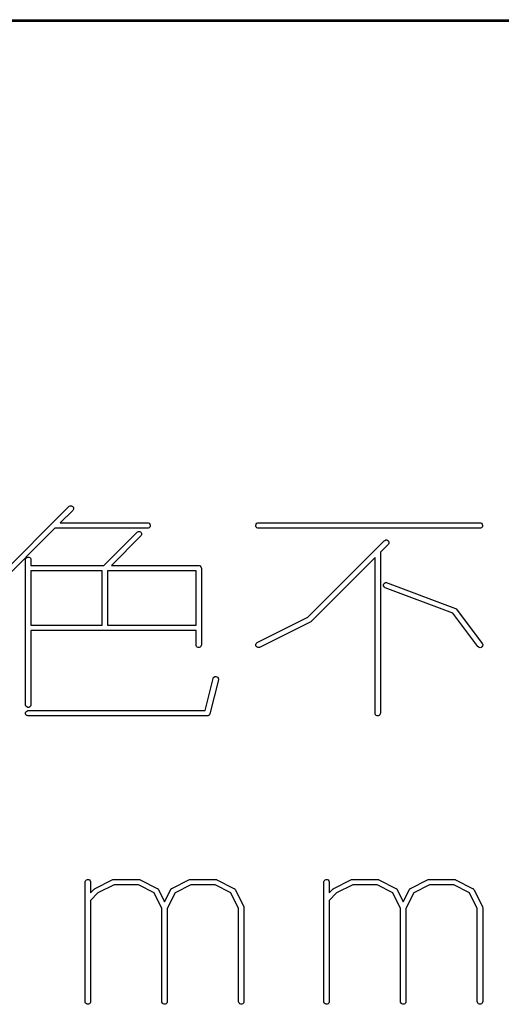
# Model space of a CAD drawing. Extents: x 20 to 216, y -192 to -20.
# Tile 9 of 11: x 107 to 121, y -192 to -165. Entities that reach past the tile are written whole.
import ezdxf

# ---------------------------------------------------------------- set-up
doc = ezdxf.new("R2010")
doc.units = 0
doc.layers.add('BLACK', color=7, linetype='CONTINUOUS')

msp = doc.modelspace()

# ---------------------------------------------------------------- linework, layer by layer
at = {"layer": 'BLACK', "linetype": 'CONTINUOUS'}
for p, q in [((216, -165.025), (20, -165.025)), ((20.025, -164.975), (215.975, -164.975)), ((106.483744, -180.706113), (108.626601, -178.563256)), ((108.626601, -178.563256), (108.637966, -178.553929)), ((108.637966, -178.553929), (108.665002, -178.54273)), ((108.665002, -178.54273), (108.694265, -178.54273)), ((108.694265, -178.54273), (108.721301, -178.553929)), ((108.721301, -178.553929), (108.741994, -178.574622)), ((108.741994, -178.574622), (108.753193, -178.601658)), ((108.753193, -178.601658), (108.753193, -178.630921)), ((108.732667, -178.669322), (108.384509, -179.01748)), ((108.741994, -178.657957), (108.732667, -178.669322)), ((108.753193, -178.630921), (108.741994, -178.657957)), ((108.384509, -179.01748), (110.822491, -179.01748)), ((110.822491, -179.01748), (110.837123, -179.018921)), ((110.837123, -179.018921), (110.864159, -179.03012)), ((110.864159, -179.15484), (110.837123, -179.166039)), ((110.864159, -179.03012), (110.884851, -179.050812)), ((110.884851, -179.134148), (110.864159, -179.15484)), ((110.884851, -179.050812), (110.89605, -179.077848)), ((110.89605, -179.107112), (110.884851, -179.134148)), ((110.89605, -179.077848), (110.89605, -179.107112)), ((113.84417, -179.077848), (113.855369, -179.050812)), ((113.84417, -179.107112), (113.84417, -179.077848)), ((113.855369, -179.134148), (113.84417, -179.107112)), ((113.855369, -179.050812), (113.876061, -179.03012)), ((113.876061, -179.15484), (113.855369, -179.134148)), ((113.876061, -179.03012), (113.903097, -179.018921)), ((113.903097, -179.166039), (113.876061, -179.15484)), ((113.903097, -179.018921), (113.917729, -179.01748)), ((113.917729, -179.01748), (120.108205, -179.01748)), ((120.108205, -179.01748), (120.122837, -179.018921)), ((120.122837, -179.018921), (120.149873, -179.03012)), ((120.149873, -179.15484), (120.122837, -179.166039)), ((120.149873, -179.03012), (120.170565, -179.050812)), ((120.170565, -179.134148), (120.149873, -179.15484)), ((120.170565, -179.050812), (120.181764, -179.077848)), ((120.181764, -179.107112), (120.170565, -179.134148)), ((120.181764, -179.077848), (120.181764, -179.107112)), ((108.234509, -179.16748), (106.58981, -180.812179)), ((110.822491, -179.16748), (108.234509, -179.16748)), ((109.600949, -180.207956), (110.531363, -179.277542)), ((110.637429, -179.383608), (109.813081, -180.207956)), ((110.531363, -179.277542), (110.542728, -179.268215)), ((110.542728, -179.268215), (110.569764, -179.257016)), ((110.569764, -179.257016), (110.599027, -179.257016)), ((110.599027, -179.257016), (110.626064, -179.268215)), ((110.626064, -179.268215), (110.646756, -179.288907)), ((110.646756, -179.372243), (110.637429, -179.383608)), ((110.646756, -179.288907), (110.657955, -179.315944)), ((110.657955, -179.345207), (110.646756, -179.372243)), ((110.657955, -179.315944), (110.657955, -179.345207)), ((110.837123, -179.166039), (110.822491, -179.16748)), ((113.917729, -179.16748), (113.903097, -179.166039)), ((120.108205, -179.16748), (113.917729, -179.16748)), ((120.122837, -179.166039), (120.108205, -179.16748)), ((115.301873, -181.649888), (117.436125, -179.515637)), ((117.542191, -179.621703), (117.326062, -179.837831)), ((117.436125, -179.515637), (117.44749, -179.50631)), ((117.44749, -179.50631), (117.474526, -179.495111)), ((117.474526, -179.495111), (117.503789, -179.495111)), ((117.503789, -179.495111), (117.530826, -179.50631)), ((117.530826, -179.50631), (117.551518, -179.527002)), ((117.551518, -179.610338), (117.542191, -179.621703)), ((117.551518, -179.527002), (117.562717, -179.554039)), ((117.562717, -179.583302), (117.551518, -179.610338)), ((117.562717, -179.554039), (117.562717, -179.583302)), ((107.426798, -180.003192), (107.44749, -179.9825)), ((107.44749, -179.9825), (107.474526, -179.971301)), ((107.474526, -179.971301), (107.50379, -179.971301)), ((107.50379, -179.971301), (107.530826, -179.9825)), ((107.530826, -179.9825), (107.551518, -180.003192)), ((117.326062, -179.837831), (117.326062, -184.330575)), ((107.414158, -180.04486), (107.415599, -180.030228)), ((107.414158, -184.09248), (107.414158, -180.04486)), ((107.415599, -180.030228), (107.426798, -180.003192)), ((107.551518, -180.003192), (107.562717, -180.030228)), ((107.562717, -180.030228), (107.564158, -180.04486)), ((107.564158, -180.04486), (107.564158, -180.207956)), ((107.564158, -180.207956), (109.600949, -180.207956)), ((109.813081, -180.207956), (112.251063, -180.207956)), ((112.251063, -180.207956), (112.265695, -180.209397)), ((112.265695, -180.209397), (112.292731, -180.220596)), ((112.292731, -180.220596), (112.313423, -180.241288)), ((112.313423, -180.241288), (112.324622, -180.268324)), ((117.176062, -179.987831), (115.399333, -181.76456)), ((117.176062, -184.330575), (117.176062, -179.987831)), ((109.557015, -180.357956), (107.564158, -180.357956)), ((107.564158, -180.357956), (107.564158, -181.874622)), ((109.557015, -181.874622), (109.557015, -180.357956)), ((112.176063, -180.357956), (109.707015, -180.357956)), ((109.707015, -180.357956), (109.707015, -181.874622)), ((112.176063, -181.874622), (112.176063, -180.357956)), ((112.324622, -180.268324), (112.326063, -180.282956)), ((112.326063, -180.282956), (112.326063, -182.425813)), ((117.415145, -180.747018), (117.42542, -180.719617)), ((117.416138, -180.776265), (117.415145, -180.747018)), ((117.428247, -180.802905), (117.416138, -180.776265)), ((117.42542, -180.719617), (117.445399, -180.698235)), ((117.449629, -180.822884), (117.428247, -180.802905)), ((117.445399, -180.698235), (117.472039, -180.686126)), ((117.472039, -180.686126), (117.501286, -180.685133)), ((117.501286, -180.685133), (117.515492, -180.688921)), ((117.515492, -180.688921), (119.420253, -181.403207)), ((117.462824, -180.829371), (117.449629, -180.822884)), ((119.347067, -181.535962), (117.462824, -180.829371)), ((120.048205, -182.470813), (119.347067, -181.535962)), ((119.420253, -181.403207), (119.433448, -181.409694)), ((119.433448, -181.409694), (119.438289, -181.414217)), ((119.438289, -181.414217), (119.443987, -181.417591)), ((119.443987, -181.417591), (119.453919, -181.428432)), ((119.453919, -181.428432), (120.168205, -182.380813)), ((107.564158, -181.874622), (109.557015, -181.874622)), ((109.707015, -181.874622), (112.176063, -181.874622)), ((113.884188, -182.358731), (115.301873, -181.649888)), ((115.379841, -181.778609), (113.95127, -182.492895)), ((115.38614, -181.774644), (115.379841, -181.778609)), ((115.387968, -181.773887), (115.38614, -181.774644)), ((115.390024, -181.772198), (115.387968, -181.773887)), ((115.392284, -181.770777), (115.390024, -181.772198)), ((115.393583, -181.769278), (115.392284, -181.770777)), ((115.399333, -181.76456), (115.393583, -181.769278)), ((112.176063, -182.024622), (107.564158, -182.024622)), ((107.564158, -182.024622), (107.564158, -184.09248)), ((112.176063, -182.425813), (112.176063, -182.024622)), ((112.177504, -182.440445), (112.176063, -182.425813)), ((112.188703, -182.467481), (112.177504, -182.440445)), ((112.324622, -182.440445), (112.313423, -182.467481)), ((112.326063, -182.425813), (112.324622, -182.440445)), ((113.843318, -182.416432), (113.852572, -182.388671)), ((113.845392, -182.445622), (113.843318, -182.416432)), ((113.858479, -182.471797), (113.845392, -182.445622)), ((113.852572, -182.388671), (113.871745, -182.366563)), ((113.871745, -182.366563), (113.884188, -182.358731)), ((120.178955, -182.4507), (120.164046, -182.475881)), ((120.168205, -182.380813), (120.175831, -182.393383)), ((120.175831, -182.393383), (120.183094, -182.421731)), ((120.183094, -182.421731), (120.178955, -182.4507)), ((112.209395, -182.488173), (112.188703, -182.467481)), ((112.236431, -182.499372), (112.209395, -182.488173)), ((112.265695, -182.499372), (112.236431, -182.499372)), ((112.292731, -182.488173), (112.265695, -182.499372)), ((112.313423, -182.467481), (112.292731, -182.488173)), ((113.880587, -182.49097), (113.858479, -182.471797)), ((113.908348, -182.500224), (113.880587, -182.49097)), ((113.937538, -182.49815), (113.908348, -182.500224)), ((113.95127, -182.492895), (113.937538, -182.49815)), ((120.058137, -182.481654), (120.048205, -182.470813)), ((120.083318, -182.496563), (120.058137, -182.481654)), ((120.112286, -182.500701), (120.083318, -182.496563)), ((120.140635, -182.493439), (120.112286, -182.500701)), ((120.164046, -182.475881), (120.140635, -182.493439)), ((112.430599, -184.255575), (112.654492, -183.360004)), ((112.800014, -183.396384), (112.561919, -184.348765)), ((112.654492, -183.360004), (112.659439, -183.346158)), ((112.659439, -183.346158), (112.676861, -183.322645)), ((112.676861, -183.322645), (112.701954, -183.30759)), ((112.701954, -183.30759), (112.730899, -183.303282)), ((112.730899, -183.303282), (112.759289, -183.31038)), ((112.759289, -183.31038), (112.782801, -183.327802)), ((112.782801, -183.327802), (112.797857, -183.352894)), ((112.797857, -183.352894), (112.802165, -183.381839)), ((112.802165, -183.381839), (112.800014, -183.396384)), ((107.415599, -184.107112), (107.414158, -184.09248)), ((107.426798, -184.134148), (107.415599, -184.107112)), ((107.562717, -184.107112), (107.551518, -184.134148)), ((107.564158, -184.09248), (107.562717, -184.107112)), ((107.415599, -184.315943), (107.426798, -184.288907)), ((107.415599, -184.345207), (107.415599, -184.315943)), ((107.426798, -184.372243), (107.415599, -184.345207)), ((107.44749, -184.15484), (107.426798, -184.134148)), ((107.426798, -184.288907), (107.44749, -184.268215)), ((107.44749, -184.392935), (107.426798, -184.372243)), ((107.474526, -184.166039), (107.44749, -184.15484)), ((107.44749, -184.268215), (107.474526, -184.257016)), ((107.50379, -184.166039), (107.474526, -184.166039)), ((107.474526, -184.257016), (107.489158, -184.255575)), ((107.489158, -184.255575), (112.430599, -184.255575)), ((107.530826, -184.15484), (107.50379, -184.166039)), ((107.551518, -184.134148), (107.530826, -184.15484)), ((112.545019, -184.378741), (112.53955, -184.386123)), ((112.551518, -184.372243), (112.545019, -184.378741)), ((112.553651, -184.367091), (112.551518, -184.372243)), ((112.556972, -184.362611), (112.553651, -184.367091)), ((112.561919, -184.348765), (112.556972, -184.362611)), ((117.177503, -184.345207), (117.176062, -184.330575)), ((117.188702, -184.372243), (117.177503, -184.345207)), ((117.209394, -184.392935), (117.188702, -184.372243)), ((117.313422, -184.372243), (117.29273, -184.392935)), ((117.324621, -184.345207), (117.313422, -184.372243)), ((117.326062, -184.330575), (117.324621, -184.345207)), ((107.474526, -184.404134), (107.44749, -184.392935)), ((107.489158, -184.405575), (107.474526, -184.404134)), ((112.489158, -184.405575), (107.489158, -184.405575)), ((112.50379, -184.404134), (112.489158, -184.405575)), ((112.508943, -184.401999), (112.50379, -184.404134)), ((112.514457, -184.401179), (112.508943, -184.401999)), ((112.522334, -184.396452), (112.514457, -184.401179)), ((112.530826, -184.392935), (112.522334, -184.396452)), ((112.534769, -184.388991), (112.530826, -184.392935)), ((112.53955, -184.386123), (112.534769, -184.388991)), ((117.23643, -184.404134), (117.209394, -184.392935)), ((117.265694, -184.404134), (117.23643, -184.404134)), ((117.29273, -184.392935), (117.265694, -184.404134)), ((109.080824, -189.046961), (109.082265, -189.032329)), ((109.080824, -192.380295), (109.080824, -189.046961)), ((109.082265, -189.032329), (109.093464, -189.005293)), ((109.093464, -189.005293), (109.114156, -188.984601)), ((109.114156, -188.984601), (109.141192, -188.973402)), ((109.141192, -188.973402), (109.170456, -188.973402)), ((109.170456, -188.973402), (109.197492, -188.984601)), ((109.197492, -188.984601), (109.218184, -189.005293)), ((109.218184, -189.005293), (109.229383, -189.032329)), ((109.229383, -189.032329), (109.230824, -189.046961)), ((109.230824, -189.046961), (109.230824, -189.342086)), ((109.360378, -189.217975), (109.836568, -188.979879)), ((109.836568, -188.979879), (109.8503, -188.974624)), ((109.8503, -188.974624), (109.852987, -188.974433)), ((109.852987, -188.974433), (109.855477, -188.973402)), ((109.855477, -188.973402), (109.870109, -188.971961)), ((109.870109, -188.971961), (110.584395, -188.971961)), ((110.584395, -188.971961), (110.599027, -188.973402)), ((110.599027, -188.973402), (110.601516, -188.974433)), ((110.601516, -188.974433), (110.604204, -188.974624)), ((110.604204, -188.974624), (110.617936, -188.979879)), ((110.617936, -188.979879), (111.094127, -189.217975)), ((111.503235, -189.217975), (111.979426, -188.979879)), ((111.979426, -188.979879), (111.993158, -188.974624)), ((111.993158, -188.974624), (111.995845, -188.974433)), ((111.995845, -188.974433), (111.998335, -188.973402)), ((111.998335, -188.973402), (112.012967, -188.971961)), ((112.012967, -188.971961), (112.727252, -188.971961)), ((112.727252, -188.971961), (112.741884, -188.973402)), ((112.741884, -188.973402), (112.744373, -188.974433)), ((112.744373, -188.974433), (112.747061, -188.974624)), ((112.747061, -188.974624), (112.760793, -188.979879)), ((112.760793, -188.979879), (113.236984, -189.217975)), ((115.747491, -189.046961), (115.748932, -189.032329)), ((115.747491, -192.380295), (115.747491, -189.046961)), ((115.748932, -189.032329), (115.760131, -189.005293)), ((115.760131, -189.005293), (115.780823, -188.984601)), ((115.780823, -188.984601), (115.807859, -188.973402)), ((115.807859, -188.973402), (115.837123, -188.973402)), ((115.837123, -188.973402), (115.864159, -188.984601)), ((115.864159, -188.984601), (115.884851, -189.005293)), ((115.884851, -189.005293), (115.89605, -189.032329)), ((115.89605, -189.032329), (115.897491, -189.046961)), ((115.897491, -189.046961), (115.897491, -189.342086)), ((116.027045, -189.217975), (116.503235, -188.979879)), ((116.503235, -188.979879), (116.516967, -188.974624)), ((116.516967, -188.974624), (116.519654, -188.974433)), ((116.519654, -188.974433), (116.522144, -188.973402)), ((116.522144, -188.973402), (116.536776, -188.971961)), ((116.536776, -188.971961), (117.251062, -188.971961)), ((117.251062, -188.971961), (117.265694, -188.973402)), ((117.265694, -188.973402), (117.268183, -188.974433)), ((117.268183, -188.974433), (117.270871, -188.974624)), ((117.270871, -188.974624), (117.284603, -188.979879)), ((117.284603, -188.979879), (117.760794, -189.217975)), ((118.169902, -189.217975), (118.646093, -188.979879)), ((118.646093, -188.979879), (118.659825, -188.974624)), ((118.659825, -188.974624), (118.662512, -188.974433)), ((118.662512, -188.974433), (118.665002, -188.973402)), ((118.665002, -188.973402), (118.679634, -188.971961)), ((118.679634, -188.971961), (119.393919, -188.971961)), ((119.393919, -188.971961), (119.408551, -188.973402)), ((119.408551, -188.973402), (119.41104, -188.974433)), ((119.41104, -188.974433), (119.413728, -188.974624)), ((119.413728, -188.974624), (119.42746, -188.979879)), ((119.42746, -188.979879), (119.903651, -189.217975)), ((109.230824, -189.342086), (109.340886, -189.232024)), ((109.340886, -189.232024), (109.346638, -189.227303)), ((109.346638, -189.227303), (109.347935, -189.225808)), ((109.347935, -189.225808), (109.350189, -189.224388)), ((109.350189, -189.224388), (109.352251, -189.222697)), ((109.352251, -189.222697), (109.354081, -189.221938)), ((109.354081, -189.221938), (109.360378, -189.217975)), ((109.887814, -189.121961), (109.438346, -189.346695)), ((110.56669, -189.121961), (109.887814, -189.121961)), ((111.004684, -189.340958), (110.56669, -189.121961)), ((111.094127, -189.217975), (111.096573, -189.219515)), ((111.096573, -189.219515), (111.097728, -189.2199)), ((111.097728, -189.2199), (111.099166, -189.221147)), ((111.099166, -189.221147), (111.10657, -189.225808)), ((111.10657, -189.225808), (111.112729, -189.232909)), ((111.112729, -189.232909), (111.119836, -189.239073)), ((111.119836, -189.239073), (111.124497, -189.246478)), ((111.124497, -189.246478), (111.125743, -189.247915)), ((111.125743, -189.247915), (111.126127, -189.249068)), ((111.126127, -189.249068), (111.127668, -189.251516)), ((111.127668, -189.251516), (111.298681, -189.593542)), ((111.298681, -189.593542), (111.469694, -189.251516)), ((111.469694, -189.251516), (111.471234, -189.249069)), ((111.471234, -189.249069), (111.471619, -189.247915)), ((111.471619, -189.247915), (111.472866, -189.246476)), ((111.472866, -189.246476), (111.477527, -189.239073)), ((111.477527, -189.239073), (111.484629, -189.232912)), ((111.484629, -189.232912), (111.490792, -189.225807)), ((111.490792, -189.225807), (111.498193, -189.221147)), ((111.498193, -189.221147), (111.499634, -189.219899)), ((111.499634, -189.219899), (111.50079, -189.219513)), ((111.50079, -189.219513), (111.503235, -189.217975)), ((112.030672, -189.121961), (111.592677, -189.340958)), ((112.709547, -189.121961), (112.030672, -189.121961)), ((113.147541, -189.340958), (112.709547, -189.121961)), ((113.236984, -189.217975), (113.23943, -189.219515)), ((113.23943, -189.219515), (113.240585, -189.2199)), ((113.240585, -189.2199), (113.242023, -189.221147)), ((113.242023, -189.221147), (113.249427, -189.225808)), ((113.249427, -189.225808), (113.255586, -189.232909)), ((113.255586, -189.232909), (113.262693, -189.239073)), ((113.262693, -189.239073), (113.267354, -189.246478)), ((113.267354, -189.246478), (113.2686, -189.247915)), ((113.2686, -189.247915), (113.268984, -189.249068)), ((113.268984, -189.249068), (113.270525, -189.251516)), ((113.270525, -189.251516), (113.50862, -189.727706)), ((115.897491, -189.342086), (116.007553, -189.232024)), ((116.007553, -189.232024), (116.013305, -189.227303)), ((116.013305, -189.227303), (116.014602, -189.225808)), ((116.014602, -189.225808), (116.016856, -189.224388)), ((116.016856, -189.224388), (116.018918, -189.222697)), ((116.018918, -189.222697), (116.020748, -189.221938)), ((116.020748, -189.221938), (116.027045, -189.217975)), ((116.554481, -189.121961), (116.105013, -189.346695)), ((117.233357, -189.121961), (116.554481, -189.121961)), ((117.671351, -189.340958), (117.233357, -189.121961)), ((117.760794, -189.217975), (117.76324, -189.219515)), ((117.76324, -189.219515), (117.764395, -189.2199)), ((117.764395, -189.2199), (117.765833, -189.221147)), ((117.765833, -189.221147), (117.773237, -189.225808)), ((117.773237, -189.225808), (117.779396, -189.232909)), ((117.779396, -189.232909), (117.786503, -189.239073)), ((117.786503, -189.239073), (117.791164, -189.246478)), ((117.791164, -189.246478), (117.79241, -189.247915)), ((117.79241, -189.247915), (117.792794, -189.249068)), ((117.792794, -189.249068), (117.794335, -189.251516)), ((117.794335, -189.251516), (117.965348, -189.593542)), ((117.965348, -189.593542), (118.136361, -189.251516)), ((118.136361, -189.251516), (118.137901, -189.249069)), ((118.137901, -189.249069), (118.138286, -189.247915)), ((118.138286, -189.247915), (118.139533, -189.246476)), ((118.139533, -189.246476), (118.144194, -189.239073)), ((118.144194, -189.239073), (118.151296, -189.232912)), ((118.151296, -189.232912), (118.157459, -189.225807)), ((118.157459, -189.225807), (118.16486, -189.221147)), ((118.16486, -189.221147), (118.166301, -189.219899)), ((118.166301, -189.219899), (118.167457, -189.219513)), ((118.167457, -189.219513), (118.169902, -189.217975)), ((118.697339, -189.121961), (118.259344, -189.340958)), ((119.376214, -189.121961), (118.697339, -189.121961)), ((119.814208, -189.340958), (119.376214, -189.121961)), ((119.903651, -189.217975), (119.906097, -189.219515)), ((119.906097, -189.219515), (119.907252, -189.2199)), ((119.907252, -189.2199), (119.90869, -189.221147)), ((119.90869, -189.221147), (119.916094, -189.225808)), ((119.916094, -189.225808), (119.922253, -189.232909)), ((119.922253, -189.232909), (119.92936, -189.239073)), ((119.92936, -189.239073), (119.934021, -189.246478)), ((119.934021, -189.246478), (119.935267, -189.247915)), ((119.935267, -189.247915), (119.935651, -189.249068)), ((119.935651, -189.249068), (119.937192, -189.251516)), ((119.937192, -189.251516), (120.175287, -189.727706)), ((109.438346, -189.346695), (109.230824, -189.554218)), ((109.230824, -189.554218), (109.230824, -192.380295)), ((111.223681, -189.778952), (111.004684, -189.340958)), ((111.592677, -189.340958), (111.373681, -189.778952)), ((113.366538, -189.778952), (113.147541, -189.340958)), ((116.105013, -189.346695), (115.897491, -189.554218)), ((115.897491, -189.554218), (115.897491, -192.380295)), ((117.890348, -189.778952), (117.671351, -189.340958)), ((118.259344, -189.340958), (118.040348, -189.778952)), ((120.033205, -189.778952), (119.814208, -189.340958)), ((111.223681, -192.380295), (111.223681, -189.778952)), ((111.373681, -189.778952), (111.373681, -192.380295)), ((113.366538, -192.380295), (113.366538, -189.778952)), ((113.50862, -189.727706), (113.513875, -189.741438)), ((113.513875, -189.741438), (113.514065, -189.744125)), ((113.514065, -189.744125), (113.515097, -189.746615)), ((113.515097, -189.746615), (113.516538, -189.761247)), ((113.516538, -189.761247), (113.516538, -192.380295)), ((117.890348, -192.380295), (117.890348, -189.778952)), ((118.040348, -189.778952), (118.040348, -192.380295)), ((120.033205, -192.380295), (120.033205, -189.778952)), ((120.175287, -189.727706), (120.180542, -189.741438)), ((120.180542, -189.741438), (120.180732, -189.744125)), ((120.180732, -189.744125), (120.181764, -189.746615)), ((120.181764, -189.746615), (120.183205, -189.761247)), ((120.183205, -189.761247), (120.183205, -192.380295)), ((109.082265, -192.394927), (109.080824, -192.380295)), ((109.093464, -192.421963), (109.082265, -192.394927)), ((109.114156, -192.442655), (109.093464, -192.421963)), ((109.141192, -192.453854), (109.114156, -192.442655)), ((109.170456, -192.453854), (109.141192, -192.453854)), ((109.197492, -192.442655), (109.170456, -192.453854)), ((109.218184, -192.421963), (109.197492, -192.442655)), ((109.229383, -192.394927), (109.218184, -192.421963)), ((109.230824, -192.380295), (109.229383, -192.394927)), ((111.225122, -192.394927), (111.223681, -192.380295)), ((111.236321, -192.421963), (111.225122, -192.394927)), ((111.257013, -192.442655), (111.236321, -192.421963)), ((111.284049, -192.453854), (111.257013, -192.442655)), ((111.313313, -192.453854), (111.284049, -192.453854)), ((111.340349, -192.442655), (111.313313, -192.453854)), ((111.361041, -192.421963), (111.340349, -192.442655)), ((111.37224, -192.394927), (111.361041, -192.421963)), ((111.373681, -192.380295), (111.37224, -192.394927)), ((113.367979, -192.394927), (113.366538, -192.380295)), ((113.379178, -192.421963), (113.367979, -192.394927)), ((113.39987, -192.442655), (113.379178, -192.421963)), ((113.426906, -192.453854), (113.39987, -192.442655)), ((113.45617, -192.453854), (113.426906, -192.453854)), ((113.483206, -192.442655), (113.45617, -192.453854)), ((113.503898, -192.421963), (113.483206, -192.442655)), ((113.515097, -192.394927), (113.503898, -192.421963)), ((113.516538, -192.380295), (113.515097, -192.394927)), ((115.748932, -192.394927), (115.747491, -192.380295)), ((115.760131, -192.421963), (115.748932, -192.394927)), ((115.780823, -192.442655), (115.760131, -192.421963)), ((115.807859, -192.453854), (115.780823, -192.442655)), ((115.837123, -192.453854), (115.807859, -192.453854)), ((115.864159, -192.442655), (115.837123, -192.453854)), ((115.884851, -192.421963), (115.864159, -192.442655)), ((115.89605, -192.394927), (115.884851, -192.421963)), ((115.897491, -192.380295), (115.89605, -192.394927)), ((117.891789, -192.394927), (117.890348, -192.380295)), ((117.902988, -192.421963), (117.891789, -192.394927)), ((117.92368, -192.442655), (117.902988, -192.421963)), ((117.950716, -192.453854), (117.92368, -192.442655)), ((117.97998, -192.453854), (117.950716, -192.453854)), ((118.007016, -192.442655), (117.97998, -192.453854)), ((118.027708, -192.421963), (118.007016, -192.442655)), ((118.038907, -192.394927), (118.027708, -192.421963)), ((118.040348, -192.380295), (118.038907, -192.394927)), ((120.034646, -192.394927), (120.033205, -192.380295)), ((120.045845, -192.421963), (120.034646, -192.394927)), ((120.066537, -192.442655), (120.045845, -192.421963)), ((120.093573, -192.453854), (120.066537, -192.442655)), ((120.122837, -192.453854), (120.093573, -192.453854)), ((120.149873, -192.442655), (120.122837, -192.453854)), ((120.170565, -192.421963), (120.149873, -192.442655)), ((120.181764, -192.394927), (120.170565, -192.421963)), ((120.183205, -192.380295), (120.181764, -192.394927))]:
    msp.add_line(p, q, dxfattribs=at)

doc.saveas('drawing.dxf')
